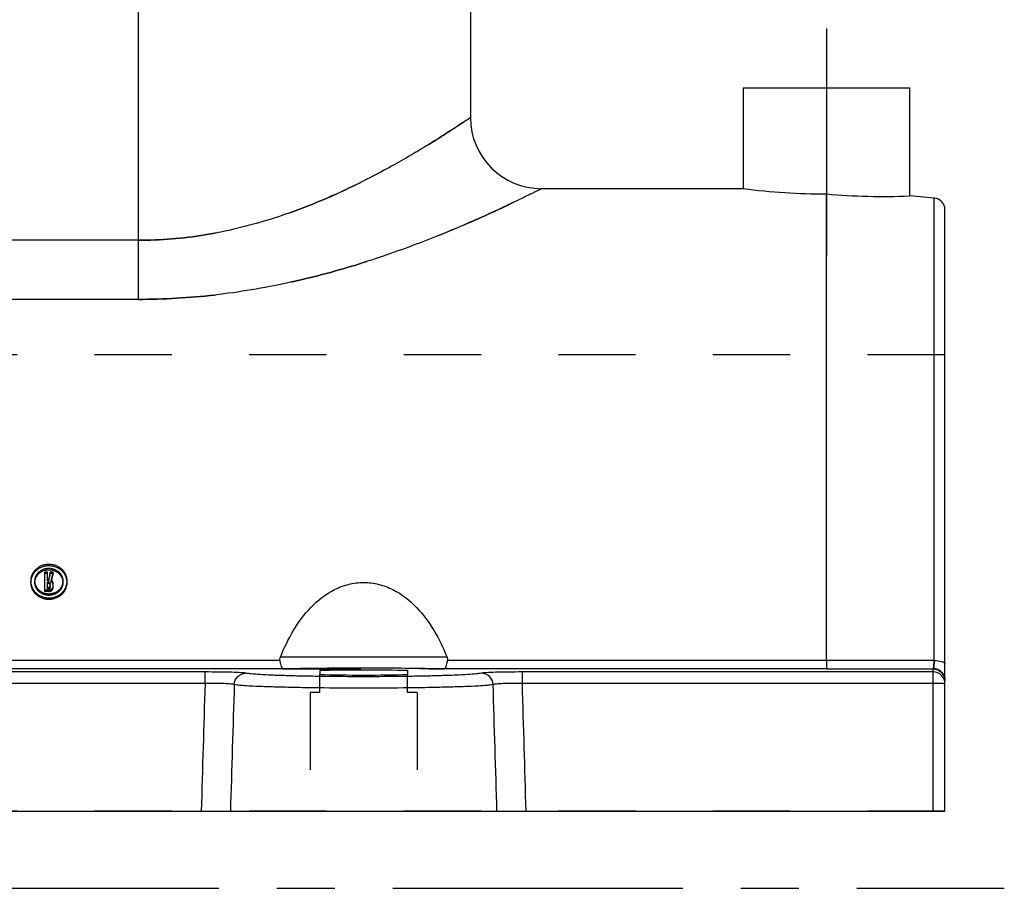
# Model space of a CAD drawing. Header units: millimetres. Extents: x 396 to 604, y 390 to 610.
# Tile 2 of 6: x 521 to 604, y 412 to 485. Entities that reach past the tile are written whole.
import ezdxf

# ---------------------------------------------------------------- set-up
doc = ezdxf.new("R2010")
doc.units = ezdxf.units.MM
doc.header["$LTSCALE"] = 65.185185
doc.linetypes.add('CENTER', pattern=[0.6, 0.375, -0.075, 0.075, -0.075])
doc.linetypes.add('HIDDEN', pattern=[0.2, 0.1, -0.1])
for name, color, linetype in [('FASEN', 7, 'CONTINUOUS'), ('KOERPER', 7, 'CONTINUOUS'), ('KONST.EL_MIT_GEO', 7, 'CONTINUOUS'), ('L1', 7, 'CONTINUOUS')]:
    doc.layers.add(name, color=color, linetype=linetype)

msp = doc.modelspace()

# ---------------------------------------------------------------- linework, layer by layer
at = {"layer": 'FASEN', "color": 7, "linetype": 'Continuous'}
msp.add_line((598.087, 469.705), (596, 469.888), dxfattribs=at)
at = {"layer": 'KOERPER', "color": 7, "linetype": 'Continuous'}
for p, q in [((559, 486.5), (559, 476.5)), ((582, 479), (596, 479)), ((582, 479), (582, 470.5)), ((596, 479), (596, 469.888)), ((582, 470.5), (565, 470.5))]:
    msp.add_line(p, q, dxfattribs=at)
at = {"layer": 'KOERPER', "color": 2, "linetype": 'CENTER'}
msp.add_line((589, 484), (589, 464.842), dxfattribs=at)
at = {"layer": 'KOERPER', "color": 8, "linetype": 'HIDDEN'}
for p, q in [((599, 456.5), (401, 456.5)), ((599, 418), (599, 456.5)), ((546.3, 428), (545.5, 428)), ((545.5, 428), (545.5, 418)), ((554.5, 428), (553.7, 428)), ((554.5, 428), (554.5, 418)), ((599, 418), (401, 418))]:
    msp.add_line(p, q, dxfattribs=at)
at = {"layer": 'KOERPER', "color": 7, "linetype": 'Continuous'}
for centre, radius, start, end in [((589.051, 525.851), 55.798, 262.74036, 269.94762), ((593.775, 524.019), 54.177, 264.94339, 272.35361)]:
    msp.add_arc(centre, radius, start, end, dxfattribs=at)
at = {"layer": 'KOERPER', "color": 8, "linetype": 'HIDDEN'}
for centre, radius, start, end in [((589.015, 525.291), 55.238, 262.70375, 269.98422), ((593.773, 523.915), 54.073, 264.9363, 272.36071)]:
    msp.add_arc(centre, radius, start, end, dxfattribs=at)
at = {"layer": 'KONST.EL_MIT_GEO', "color": 7, "linetype": 'Continuous'}
for p, q in [((531, 489), (531, 461.164)), ((589, 430.723), (589, 470.053)), ((598.087, 430.72), (598.087, 469.705)), ((599, 418), (599, 468.709)), ((531, 466.146), (465, 466.146)), ((531, 461.164), (465, 461.164)), ((557.024, 431), (542.976, 431)), ((543.253, 430), (456.747, 430)), ((542.931, 430.723), (457.069, 430.723)), ((589.044, 430), (556.747, 430)), ((589, 430.723), (557.069, 430.723)), ((598.087, 430.72), (589, 430.724)), ((598, 418), (598, 430.021)), ((536.626, 429.743), (463.374, 429.743)), ((536.626, 428.779), (536.626, 429.743)), ((546.3, 429.862), (546.3, 429.528)), ((553.7, 429.862), (553.7, 429.528)), ((598, 429.743), (563.374, 429.743)), ((563.374, 428.779), (563.374, 429.743)), ((536.626, 428.779), (463.374, 428.779)), ((598, 428.779), (563.374, 428.779)), ((401, 418), (599, 418))]:
    msp.add_line(p, q, dxfattribs=at)
at = {"layer": 'KONST.EL_MIT_GEO', "color": 8, "linetype": 'HIDDEN'}
for p, q in [((521.931, 437.293), (521.931, 437.412)), ((522.286, 437.293), (522.286, 437.412)), ((523.346, 438.171), (523.111, 438.171)), ((523.111, 436.532), (523.111, 438.171)), ((523.346, 438.048), (523.111, 438.048)), ((523.346, 437.418), (523.346, 438.171)), ((523.419, 437.537), (523.346, 437.537)), ((523.419, 437.418), (523.346, 437.418)), ((523.504, 437.89), (523.419, 437.537)), ((523.419, 437.418), (523.419, 437.537)), ((523.521, 437.96), (523.504, 437.89)), ((523.572, 438.171), (523.521, 437.96)), ((523.814, 438.171), (523.572, 438.171)), ((523.572, 438.048), (523.572, 438.171)), ((523.814, 438.048), (523.572, 438.048)), ((523.65, 437.37), (523.65, 437.489)), ((523.814, 438.048), (523.814, 438.171)), ((524.645, 437.293), (524.645, 437.412)), ((525, 437.293), (525, 437.412)), ((523.466, 436.647), (523.111, 436.647)), ((523.467, 437.319), (523.346, 437.319)), ((523.346, 436.75), (523.346, 437.319)), ((523.466, 437.201), (523.346, 437.201)), ((523.466, 436.866), (523.346, 436.866)), ((523.466, 436.75), (523.346, 436.75)), ((523.466, 437.201), (523.467, 437.319)), ((523.466, 436.75), (523.466, 436.866)), ((523.466, 436.532), (523.466, 436.647)), ((523.582, 436.857), (523.582, 437.212)), ((523.818, 436.857), (523.818, 437.213)), ((523.466, 436.532), (523.111, 436.532)), ((543.253, 430), (556.747, 430)), ((546.296, 430.047), (546.439, 430.049)), ((589.044, 430), (598, 430)), ((596.792, 430.018), (598, 430.021)), ((546.3, 428), (546.3, 429.528)), ((553.7, 428), (553.7, 429.528)), ((598.801, 429.599), (598.86, 429.511)), ((598.86, 429.511), (598.909, 429.417)), ((598.977, 429.215), (598.994, 429.11)), ((598.994, 429.11), (599, 429.004))]:
    msp.add_line(p, q, dxfattribs=at)
for points in [[(598, 430), (598.078, 429.997), (598.183, 429.983), (598.286, 429.958), (598.386, 429.922), (598.482, 429.876)], [(598.482, 429.876), (598.572, 429.82), (598.656, 429.755), (598.733, 429.681), (598.801, 429.599)], [(598.909, 429.417), (598.948, 429.318), (598.977, 429.215)]]:
    msp.add_lwpolyline(points, dxfattribs=at)
at = {"layer": 'KONST.EL_MIT_GEO', "color": 7, "linetype": 'Continuous'}
for centre, radius, start, end in [((565, 476.5), 6, 180, 270), ((598, 468.709), 1, 360, 85), ((583.166, 4785.517), 4355.521, 270.077314, 270.195133), ((598, 428.744), 1, 0.02382, 90.01109)]:
    msp.add_arc(centre, radius, start, end, dxfattribs=at)
at = {"layer": 'KONST.EL_MIT_GEO', "color": 8, "linetype": 'HIDDEN'}
for centre, radius, start, end in [((549.075, 182.45), 247.612, 90.64324, 90.9014), ((549.99, 101.739), 328.329, 89.36299, 90.61966), ((550.173, 123.154), 306.913, 89.15286, 89.35267), ((598.002, 429.052), 0.97, 83.25568, 90.12704), ((597.998, 429.02), 1.002, 0.01778, 83.22436)]:
    msp.add_arc(centre, radius, start, end, dxfattribs=at)
at = {"layer": 'KONST.EL_MIT_GEO', "color": 7, "linetype": 'Continuous'}
for centre, major_axis, start_param, end_param in [((550, 429.697), (6, 0), 0.906295, 2.235298), ((550, 429.695), (6.054, 0), -2.228379, -0.913213)]:
    msp.add_ellipse(centre, major_axis=major_axis, ratio=0.034921, start_param=start_param, end_param=end_param, dxfattribs=at)
for points, knots in [([(559, 476.5), (559.002, 476.503), (558.978, 476.482), (558.962, 476.476), (558.911, 476.439), (558.82, 476.379), (558.653, 476.266), (558.407, 476.102), (558.091, 475.891), (557.709, 475.64), (557.263, 475.35), (556.55, 474.891), (555.517, 474.242), (554.115, 473.396), (552.511, 472.475), (550.719, 471.508), (548.751, 470.526), (545.832, 469.205), (541.815, 467.71), (536.574, 466.454), (532.879, 466.146), (531, 466.146)], [0, 0, 0, 0, 0.00036, 0.001437, 0.003227, 0.005727, 0.012838, 0.022708, 0.035254, 0.050382, 0.067979, 0.087927, 0.134382, 0.18875, 0.250086, 0.317534, 0.390341, 0.467866, 0.634766, 0.813908, 1, 1, 1, 1]), ([(565, 470.5), (565.015, 470.51), (564.878, 470.434), (564.807, 470.406), (564.532, 470.265), (564.224, 470.113), (563.803, 469.905), (563.087, 469.556), (561.991, 469.032), (560.461, 468.323), (558.661, 467.524), (556.621, 466.665), (554.364, 465.777), (551.913, 464.889), (548.335, 463.721), (543.517, 462.442), (537.388, 461.41), (533.149, 461.164), (531, 461.164)], [0, 0, 0, 0, 0.001495, 0.005959, 0.013353, 0.023604, 0.036618, 0.052288, 0.091071, 0.138866, 0.194558, 0.257093, 0.325523, 0.399009, 0.476822, 0.642839, 0.818829, 1, 1, 1, 1]), ([(542.976, 431), (543.286, 431.763), (544.003, 433.252), (545.468, 435.268), (547.134, 436.581), (548.719, 437.181), (550, 437.343), (551.281, 437.181), (552.866, 436.581), (554.532, 435.268), (555.997, 433.252), (556.714, 431.763), (557.024, 431)], [0, 0, 0, 0, 0.123814, 0.247367, 0.372112, 0.435772, 0.5, 0.564228, 0.627888, 0.752633, 0.876186, 1, 1, 1, 1]), ([(542.931, 430.723), (542.941, 430.624), (542.97, 430.44), (543.039, 430.191), (543.16, 430), (543.253, 430)], [0, 0, 0, 0, 0.364664, 0.660171, 1, 1, 1, 1]), ([(556.747, 430), (555.663, 430.014), (553.414, 430.06), (549.999, 430.073), (547.121, 430.059), (544.872, 430.029), (543.789, 430.007), (543.253, 430)], [0, 0, 0, 0, 0.241, 0.499982, 0.759278, 0.880828, 1, 1, 1, 1]), ([(556.747, 430), (556.84, 430), (556.961, 430.191), (557.03, 430.44), (557.059, 430.624), (557.069, 430.723)], [0, 0, 0, 0, 0.339829, 0.635336, 1, 1, 1, 1]), ([(589, 430.723), (589.001, 430.626), (589.005, 430.453), (589.013, 430.248), (589.022, 430.123), (589.027, 430.057), (589.034, 430.025), (589.039, 430), (589.044, 430)], [0, 0, 0, 0, 0.399833, 0.719192, 0.838025, 0.925522, 0.979448, 1, 1, 1, 1]), ([(598, 430.021), (598.256, 430.022), (598.788, 429.806), (599, 429.274), (599, 429.018)], [0, 0, 0, 0, 0.500122, 1, 1, 1, 1]), ([(598.018, 430.02), (598.03, 430.048), (598.046, 430.13), (598.075, 430.362), (598.083, 430.567), (598.087, 430.72)], [0, 0, 0, 0, 0.129592, 0.349684, 1, 1, 1, 1]), ([(598.087, 430.72), (598.306, 430.715), (598.602, 430.68), (598.909, 430.576), (599, 430.481), (599, 430.441)], [0, 0, 0, 0, 0.661364, 0.876668, 1, 1, 1, 1]), ([(540.078, 429.64), (540.029, 429.651), (539.894, 429.665), (539.501, 429.695), (538.803, 429.719), (537.787, 429.739), (537.03, 429.743), (536.626, 429.743)], [0, 0, 0, 0, 0.043648, 0.116861, 0.342543, 0.649612, 1, 1, 1, 1]), ([(539.091, 428.676), (539.101, 428.924), (539.318, 429.431), (539.831, 429.639), (540.078, 429.64)], [0, 0, 0, 0, 0.502045, 1, 1, 1, 1]), ([(559.922, 429.64), (559.781, 429.609), (559.395, 429.568), (558.678, 429.514), (557.689, 429.467), (556.461, 429.424), (555.031, 429.389), (552.855, 429.354), (550, 429.337), (547.145, 429.354), (544.969, 429.389), (543.539, 429.424), (542.311, 429.467), (541.322, 429.514), (540.605, 429.568), (540.219, 429.609), (540.078, 429.64)], [0, 0, 0, 0, 0.021824, 0.058431, 0.108756, 0.171263, 0.244025, 0.324778, 0.500001, 0.675224, 0.755976, 0.828738, 0.891245, 0.941569, 0.978176, 1, 1, 1, 1]), ([(563.374, 429.743), (562.97, 429.743), (562.213, 429.739), (561.197, 429.719), (560.499, 429.695), (560.106, 429.665), (559.971, 429.651), (559.922, 429.64)], [0, 0, 0, 0, 0.350388, 0.657457, 0.883139, 0.956351, 1, 1, 1, 1]), ([(560.909, 428.676), (560.899, 428.924), (560.682, 429.431), (560.169, 429.639), (559.922, 429.64)], [0, 0, 0, 0, 0.502045, 1, 1, 1, 1]), ([(539.091, 428.676), (539.057, 428.689), (538.961, 428.707), (538.681, 428.741), (538.182, 428.766), (537.456, 428.783), (536.915, 428.782), (536.626, 428.779)], [0, 0, 0, 0, 0.044204, 0.117509, 0.342964, 0.649795, 1, 1, 1, 1]), ([(560.909, 428.676), (560.754, 428.645), (560.33, 428.604), (559.541, 428.55), (558.454, 428.502), (557.103, 428.459), (555.531, 428.425), (553.139, 428.39), (550, 428.373), (546.861, 428.39), (544.469, 428.425), (542.897, 428.459), (541.546, 428.502), (540.459, 428.55), (539.67, 428.604), (539.246, 428.645), (539.091, 428.676)], [0, 0, 0, 0, 0.0218, 0.058402, 0.108728, 0.17124, 0.244008, 0.324767, 0.500001, 0.675234, 0.755993, 0.82876, 0.891272, 0.941598, 0.9782, 1, 1, 1, 1]), ([(563.374, 428.779), (563.085, 428.782), (562.544, 428.783), (561.818, 428.766), (561.319, 428.741), (561.039, 428.707), (560.943, 428.689), (560.909, 428.676)], [0, 0, 0, 0, 0.350205, 0.657036, 0.882491, 0.955795, 1, 1, 1, 1]), ([(599, 428.744), (599, 428.751), (598.961, 428.75), (598.917, 428.761), (598.819, 428.763), (598.699, 428.77), (598.548, 428.773), (598.313, 428.778), (598.128, 428.779), (598, 428.779)], [0, 0, 0, 0, 0.020395, 0.077509, 0.170017, 0.294169, 0.445403, 0.618052, 1, 1, 1, 1])]:
    msp.add_open_spline(points, degree=3, knots=knots, dxfattribs=at)
at = {"layer": 'KONST.EL_MIT_GEO', "color": 8, "linetype": 'HIDDEN'}
for points, knots in [([(531, 466.146), (532.879, 466.146), (536.574, 466.454), (541.815, 467.71), (546.522, 469.461), (550.589, 471.404), (553.532, 473.044), (555.517, 474.242), (556.701, 474.985), (557.646, 475.599), (558.341, 476.053), (558.759, 476.343), (558.954, 476.465), (559, 476.5)], [0, 0, 0, 0, 0.186099, 0.365248, 0.532155, 0.682465, 0.811242, 0.865613, 0.912069, 0.949616, 0.977291, 0.994272, 1, 1, 1, 1]), ([(531, 461.164), (533.149, 461.164), (537.388, 461.41), (543.517, 462.442), (549.178, 463.945), (554.207, 465.681), (557.92, 467.194), (560.461, 468.323), (561.992, 469.032), (563.224, 469.623), (564.133, 470.064), (564.684, 470.347), (564.938, 470.465), (565, 470.5)], [0, 0, 0, 0, 0.181177, 0.357172, 0.523193, 0.674477, 0.805436, 0.86113, 0.908926, 0.947711, 0.976396, 0.994041, 1, 1, 1, 1]), ([(525, 437.412), (525.001, 437.596), (524.918, 437.972), (524.457, 438.599), (523.466, 438.968), (522.474, 438.599), (522.013, 437.972), (521.931, 437.596), (521.931, 437.412)], [0, 0, 0, 0, 0.121168, 0.244971, 0.500002, 0.755027, 0.878832, 1, 1, 1, 1]), ([(525, 437.293), (525, 437.476), (524.917, 437.851), (524.456, 438.477), (523.464, 438.839), (522.474, 438.475), (522.014, 437.85), (521.931, 437.475), (521.931, 437.293)], [0, 0, 0, 0, 0.120872, 0.24503, 0.500231, 0.755509, 0.879661, 1, 1, 1, 1]), ([(522.286, 437.412), (522.286, 437.553), (522.35, 437.843), (522.703, 438.325), (523.466, 438.61), (524.228, 438.325), (524.581, 437.843), (524.645, 437.553), (524.645, 437.412)], [0, 0, 0, 0, 0.121158, 0.24503, 0.50004, 0.755016, 0.878848, 1, 1, 1, 1]), ([(522.286, 437.293), (522.286, 437.433), (522.35, 437.721), (522.703, 438.202), (523.464, 438.483), (524.226, 438.204), (524.581, 437.723), (524.645, 437.434), (524.645, 437.293)], [0, 0, 0, 0, 0.120456, 0.2446, 0.499613, 0.754659, 0.878954, 1, 1, 1, 1]), ([(521.931, 437.412), (521.931, 437.227), (522.014, 436.848), (522.471, 436.215), (523.466, 435.831), (524.46, 436.215), (524.917, 436.848), (525, 437.227), (525, 437.412)], [0, 0, 0, 0, 0.121155, 0.245466, 0.500002, 0.754533, 0.878845, 1, 1, 1, 1]), ([(524.645, 437.412), (524.645, 437.27), (524.581, 436.979), (524.23, 436.492), (523.466, 436.199), (522.701, 436.492), (522.35, 436.979), (522.286, 437.27), (522.286, 437.412)], [0, 0, 0, 0, 0.121148, 0.24541, 0.50004, 0.754636, 0.878858, 1, 1, 1, 1]), ([(521.931, 437.293), (521.931, 437.109), (522.015, 436.731), (522.473, 436.1), (523.467, 435.722), (524.46, 436.101), (524.917, 436.732), (525, 437.109), (525, 437.293)], [0, 0, 0, 0, 0.120904, 0.245641, 0.500234, 0.754911, 0.879643, 1, 1, 1, 1]), ([(524.645, 437.293), (524.645, 437.152), (524.581, 436.862), (524.229, 436.378), (523.467, 436.088), (522.704, 436.376), (522.351, 436.86), (522.286, 437.151), (522.286, 437.293)], [0, 0, 0, 0, 0.120472, 0.245058, 0.499612, 0.75419, 0.878926, 1, 1, 1, 1]), ([(523.466, 437.201), (523.495, 437.201), (523.555, 437.18), (523.582, 437.121), (523.582, 437.094)], [0, 0, 0, 0, 0.516013, 1, 1, 1, 1]), ([(523.466, 436.647), (523.555, 436.647), (523.736, 436.711), (523.819, 436.89), (523.818, 436.974)], [0, 0, 0, 0, 0.514151, 1, 1, 1, 1]), ([(523.466, 436.532), (523.555, 436.532), (523.736, 436.595), (523.818, 436.773), (523.818, 436.857)], [0, 0, 0, 0, 0.514189, 1, 1, 1, 1]), ([(523.582, 436.857), (523.582, 436.829), (523.555, 436.771), (523.495, 436.75), (523.466, 436.75)], [0, 0, 0, 0, 0.487347, 1, 1, 1, 1]), ([(523.467, 437.319), (523.496, 437.319), (523.555, 437.298), (523.582, 437.239), (523.582, 437.212)], [0, 0, 0, 0, 0.514635, 1, 1, 1, 1]), ([(523.818, 437.094), (523.818, 437.149), (523.785, 437.262), (523.699, 437.342), (523.65, 437.37)], [0, 0, 0, 0, 0.493113, 1, 1, 1, 1]), ([(543.253, 430), (543.403, 430.002), (544.045, 430.012), (544.688, 430.024), (545.18, 430.032)], [0, 0, 0, 0, 0.233712, 1, 1, 1, 1]), ([(554.711, 430.034), (555.227, 430.026), (555.906, 430.013), (556.585, 430.002), (556.747, 430)], [0, 0, 0, 0, 0.76127, 1, 1, 1, 1]), ([(598, 430), (597.994, 430), (597.987, 430.01), (597.983, 430.018), (597.981, 430.021)], [0, 0, 0, 0, 0.640489, 1, 1, 1, 1]), ([(598.087, 430.72), (598.085, 430.623), (598.077, 430.448), (598.06, 430.227), (598.038, 430.083), (598.02, 430.02), (598.006, 430), (598, 430)], [0, 0, 0, 0, 0.397714, 0.71384, 0.918406, 0.973705, 1, 1, 1, 1])]:
    msp.add_open_spline(points, degree=3, knots=knots, dxfattribs=at)
for points in [[(523.572, 438.048), (523.521, 437.838), (523.47, 437.628), (523.419, 437.418)], [(523.814, 438.171), (523.759, 437.944), (523.704, 437.717), (523.65, 437.489)], [(523.814, 438.048), (523.759, 437.822), (523.704, 437.596), (523.65, 437.37)], [(523.739, 437.417), (523.714, 437.446), (523.683, 437.471), (523.65, 437.489)], [(523.818, 437.213), (523.818, 437.286), (523.787, 437.362), (523.739, 437.417)], [(523.524, 436.88), (523.506, 436.871), (523.486, 436.866), (523.466, 436.866)], [(523.582, 436.973), (523.582, 436.936), (523.556, 436.897), (523.524, 436.88)], [(589.044, 430), (589.445, 430), (589.847, 430), (590.248, 430.001)], [(590.248, 430.001), (592.429, 430.005), (594.611, 430.012), (596.792, 430.018)], [(598, 430), (598.009, 430), (598.014, 430.012), (598.018, 430.02)]]:
    msp.add_open_spline(points, degree=3, dxfattribs=at)
at = {"layer": 'KONST.EL_MIT_GEO', "color": 7, "linetype": 'Continuous'}
for points in [[(542.931, 430.723), (542.923, 430.816), (542.94, 430.913), (542.976, 431)], [(557.024, 431), (557.06, 430.913), (557.077, 430.816), (557.069, 430.723)], [(536.626, 428.779), (536.519, 425.186), (536.413, 421.593), (536.309, 418)], [(539.091, 428.676), (538.981, 425.117), (538.873, 421.559), (538.766, 418)], [(561.234, 418), (561.127, 421.559), (561.019, 425.117), (560.909, 428.676)], [(563.691, 418), (563.587, 421.593), (563.481, 425.186), (563.374, 428.779)]]:
    msp.add_open_spline(points, degree=3, dxfattribs=at)
at = {"layer": 'L1', "color": 2, "linetype": 'CENTER'}
msp.add_line((396, 411.5), (604, 411.5), dxfattribs=at)

doc.saveas('drawing.dxf')
